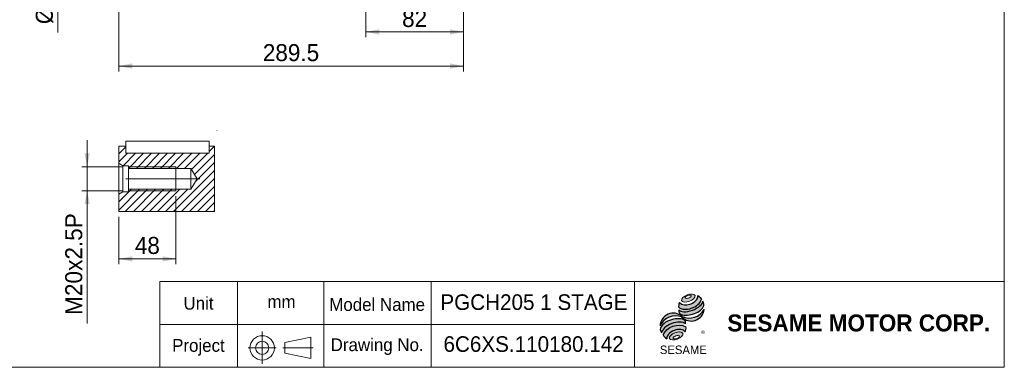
# Model space of a CAD drawing. Header units: millimetres. Extents: x 45 to 1292, y 45 to 900.
# Tile 2 of 4: x 464 to 1292, y 45 to 337. Entities that reach past the tile are written whole.
import ezdxf

# ---------------------------------------------------------------- set-up
doc = ezdxf.new("R2010")
doc.units = ezdxf.units.MM
doc.header["$LTSCALE"] = 4.5
doc.linetypes.add('CENTERX2', pattern=[20.319999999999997, 12.7, -2.54, 2.54, -2.54])
doc.layers.add('外框線', color=7, linetype='Continuous', lineweight=30)
doc.layers.add('標駐', color=51, linetype='Continuous')
doc.styles.add('SLDTEXTSTYLE0', font='ARIAL.TTF', dxfattribs={"width": 0.948})
doc.styles.add('SLDTEXTSTYLE1', font='MINGLIU.TTC')
doc.styles.add('SLDTEXTSTYLE3', font='ARIALBD.TTF', dxfattribs={"width": 0.948})
doc.dimstyles.new('SLDDIMSTYLE0', dxfattribs={"dimtxt": 13.8689208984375, "dimasz": 11.25, "dimexe": 0, "dimexo": 0.0625, "dimgap": 3.467230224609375, "dimtad": 1, "dimdec": 4, "dimrnd": 1e-09, "dimzin": 12, "dimdsep": 46, "dimtxsty": 'SLDTEXTSTYLE0', "dimsah": 1, "dimcen": 0.09, "dimadec": 0, "dimazin": 0, "dimtfac": 1, "dimtdec": 4, "dimtofl": 0, "dimtmove": 0, "dimatfit": 3, "dimfxl": 0, "dimtolj": 1, "dimtzin": 12, "dimarcsym": 0})
doc.dimstyles.new('SLDDIMSTYLE1', dxfattribs={"dimtxt": 13.8689208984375, "dimasz": 11.25, "dimexe": 0, "dimexo": 0.0625, "dimgap": 3.467230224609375, "dimtad": 1, "dimdec": 4, "dimrnd": 1e-09, "dimzin": 12, "dimdsep": 46, "dimtxsty": 'SLDTEXTSTYLE0', "dimsah": 1, "dimcen": 0.09, "dimadec": 0, "dimazin": 0, "dimtol": 1, "dimtm": 0.019, "dimtfac": 1, "dimtdec": 3, "dimtofl": 0, "dimtmove": 0, "dimatfit": 3, "dimfxl": 0, "dimtolj": 1, "dimarcsym": 0})
doc.dimstyles.new('SLDDIMSTYLE2', dxfattribs={"dimtxt": 13.8689208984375, "dimasz": 11.25, "dimexe": 0, "dimexo": 0.0625, "dimgap": 3.467230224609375, "dimtad": 1, "dimdec": 4, "dimrnd": 1e-09, "dimzin": 12, "dimdsep": 46, "dimtxsty": 'SLDTEXTSTYLE0', "dimsah": 1, "dimcen": 0.09, "dimadec": 0, "dimazin": 0, "dimtfac": 1, "dimtdec": 4, "dimtofl": 0, "dimtmove": 0, "dimatfit": 3, "dimfxl": 0, "dimtolj": 1, "dimtzin": 12, "dimarcsym": 0})

# ---------------------------------------------------------------- blocks, each defined once
blk = doc.blocks.new('單位定位')
at = {"layer": '外框線', "color": 7, "lineweight": 0}
for p, q in [((582.1840398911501, 117.0310291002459), (582.1840398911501, 45.03102910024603)), ((720.1697639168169, 117.0310291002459), (582.1840398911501, 117.0310291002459)), ((647.5023215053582, 117.0310291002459), (647.5023215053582, 45.03102910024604)), ((720.1697639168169, 81.03102910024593), (582.1840398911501, 81.0310291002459)), ((687.1430191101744, 65.80731083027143), (709.094445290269, 70.30731083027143)), ((709.094445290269, 70.30731083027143), (709.094445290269, 52.30731083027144)), ((687.1430191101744, 65.80731083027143), (687.1430191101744, 56.80731083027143)), ((687.1430191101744, 56.80731083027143), (709.094445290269, 52.30731083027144))]:
    blk.add_line(p, q, dxfattribs=at)
at = {"layer": '外框線', "color": 7, "linetype": 'CENTERX2', "lineweight": 0}
for p, q in [((668.1404815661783, 75.06709612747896), (668.1404815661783, 48.00391782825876)), ((656.3263062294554, 61.29089882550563), (680.0195768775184, 61.29089882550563)), ((685.5362562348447, 61.29089882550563), (711.0445233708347, 61.29089882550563))]:
    blk.add_line(p, q, dxfattribs=at)
at = {"layer": '外框線', "color": 7, "lineweight": 0}
for radius in [10.23022493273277, 5.513932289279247]:
    blk.add_circle((668.1404815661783, 61.29089882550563), radius, dxfattribs=at)
at = {"color": 7, "linetype": 'Continuous', "lineweight": 0, "char_height": 10.715625, "attachment_point": 1, "style": 'SLDTEXTSTYLE0'}
for s, insert in [('Unit', (602.0647113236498, 104.1052129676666)), ('mm', (672.576835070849, 105.4351846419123)), ('Project', (592.5397114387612, 68.70969470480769))]:
    blk.add_mtext(s, dxfattribs=dict(at, insert=insert))
blk = doc.blocks.new('圖塊18')
at = {"linetype": 'Continuous'}
h = blk.add_hatch(color=1, dxfattribs=at)
edge = h.paths.add_edge_path(flags=0)
edge.add_spline(control_points=[(22.94366991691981, 51.00444351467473), (20.13406617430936, 49.97127658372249), (15.51401322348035, 45.1878326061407), (25.44155625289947, 44.21166822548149), (32.37163567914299, 51.38683419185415), (25.75327365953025, 52.03761044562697), (22.94366991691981, 51.00444351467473)], knot_values=[0, 0, 0, 0, 0.25, 0.5, 0.75, 1, 1, 1, 1], weights=[1, 1, 1, 1, 1, 1, 1], degree=3, periodic=0)
edge = h.paths.add_edge_path(flags=0)
edge.add_spline(control_points=[(23.52935640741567, 50.43868901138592), (24.85242038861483, 50.85282765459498), (27.83354802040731, 50.61086915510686), (24.36685558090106, 47.76309954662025), (19.89516413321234, 48.12603729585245), (22.20629242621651, 50.02455036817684), (23.52935640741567, 50.43868901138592)], knot_values=[0, 0, 0, 0, 0.2500000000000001, 0.5000000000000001, 0.75, 1, 1, 1, 1], weights=[1, 1, 1, 1, 1, 1, 1], degree=3, periodic=0)
h = blk.add_hatch(color=1, dxfattribs=at)
edge = h.paths.add_edge_path(flags=0)
edge.add_spline(control_points=[(16.4937842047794, 44.581400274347), (15.78566219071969, 43.03120268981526), (15.71845482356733, 41.44577800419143), (15.91750357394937, 40.39895818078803)], knot_values=[0, 0, 0, 0, 0.4884105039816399, 0.4884105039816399, 0.4884105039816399, 0.4884105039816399], weights=[1, 1, 1, 1], degree=3, periodic=0)
edge.add_spline(control_points=[(15.91750357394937, 40.39895818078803), (19.12220430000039, 38.59840400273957), (25.33900810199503, 38.60853121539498), (31.81435857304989, 42.28670074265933), (34.60943814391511, 45.50710716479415), (35.02399786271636, 47.09465515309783)], knot_values=[0, 0, 0, 0, 0.4091170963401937, 0.6548043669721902, 0.8514887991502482, 0.8514887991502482, 0.8514887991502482, 0.8514887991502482], weights=[1, 1, 1, 1, 1, 1], degree=3, periodic=0)
edge.add_spline(control_points=[(35.02399786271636, 47.09465515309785), (34.55664585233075, 48.13833806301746), (33.59040737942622, 49.39500226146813), (32.01148902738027, 50.36082517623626)], knot_values=[0, 0, 0, 0, 0.4590419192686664, 0.4590419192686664, 0.4590419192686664, 0.4590419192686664], weights=[1, 1, 1, 1], degree=3, periodic=0)
edge.add_spline(control_points=[(32.01148902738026, 50.36082517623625), (32.06206324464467, 49.70652536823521), (31.73984298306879, 47.77501082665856), (29.32622705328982, 44.9543179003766), (24.13317782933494, 42.1925061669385), (18.47100760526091, 42.10143991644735), (16.4937842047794, 44.581400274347)], knot_values=[0, 0, 0, 0, 0.08132341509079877, 0.2279594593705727, 0.4332489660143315, 0.8030080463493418, 0.8030080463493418, 0.8030080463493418, 0.8030080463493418], weights=[1, 1, 1, 1, 1, 1, 1], degree=3, periodic=0)
h = blk.add_hatch(color=1, dxfattribs=at)
edge = h.paths.add_edge_path(flags=0)
edge.add_arc((19.43304454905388, 37.76702430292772), 3.58210730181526, 168.3621772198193, 229.4245234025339)
edge.add_ellipse((26.14312026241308, 40.81523041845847), major_axis=(10.95328593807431, 3.572372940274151), ratio=0.5371428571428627, start_angle=205.6784380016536, end_angle=329.3896542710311)
edge.add_arc((31.79654239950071, 42.9939545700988), 5.194066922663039, 336.1521426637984, 392.8409252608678)
edge.add_ellipse((25.88207742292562, 42.66229542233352), major_axis=(10.14393433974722, 3.792942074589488), ratio=0.4437390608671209, start_angle=185.025563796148, end_angle=352.21713539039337, ccw=False)
h = blk.add_hatch(color=1, dxfattribs=at)
edge = h.paths.add_edge_path(flags=0)
edge.add_arc((24.76943189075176, 45.86202069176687), 14.37339166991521, 244.9498890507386, 330.52495169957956, ccw=False)
edge.add_arc((11.29819882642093, 24.60680366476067), 11.0607260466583, 48.10924540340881, 177.9500526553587)
edge.add_arc((13.28527116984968, 18.9581160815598), 14.37339166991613, 69.43291289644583, 155.1324078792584, ccw=False)
edge.add_arc((26.29857729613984, 40.09106531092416), 11.06072604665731, 223.9443619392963, 353.2429906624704)
h = blk.add_hatch(color=1, dxfattribs=at)
edge = h.paths.add_edge_path(flags=0)
edge.add_ellipse((11.97868005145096, 21.4090557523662), major_axis=(10.46280256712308, 3.973601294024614), ratio=0.5235294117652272, start_angle=14.095136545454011, end_angle=164.8078450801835, ccw=False)
edge.add_arc((17.63671579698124, 27.19008884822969), 4.027053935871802, 351.5308011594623, 401.4061622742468)
edge.add_ellipse((11.61136449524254, 24.23597207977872), major_axis=(11.09105096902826, 3.254421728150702), ratio=0.534461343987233, start_angle=27.40472928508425, end_angle=171.7282428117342)
edge.add_arc((11.93507232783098, 24.12299748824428), 11.76765258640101, 191.0466409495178, 205.75451162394)
h = blk.add_hatch(color=1, dxfattribs=at)
edge = h.paths.add_edge_path(flags=0)
edge.add_spline(control_points=[(21.92526592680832, 24.09944758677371), (15.33617602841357, 27.77233351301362), (5.788234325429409, 24.29645841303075), (2.818771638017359, 17.40375061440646)], knot_values=[0, 0, 0, 0, 1, 1, 1, 1], weights=[1, 1, 1, 1], degree=3, periodic=0)
edge.add_arc((9.836190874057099, 20.85380400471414), 7.819657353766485, 206.1806388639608, 239.0996167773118)
edge.add_ellipse((13.81991012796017, 16.41034317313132), major_axis=(7.835263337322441, 2.918170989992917), ratio=0.6035256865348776, start_angle=7.596570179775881, end_angle=172.3905265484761, ccw=False)
edge.add_arc((14.34898817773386, 23.01287930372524), 7.653797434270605, 336.231156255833, 368.1615451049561)
h = blk.add_hatch(color=1, dxfattribs=at)
edge = h.paths.add_edge_path(flags=0)
edge.add_spline(control_points=[(12.75185738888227, 19.25638944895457), (15.56146113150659, 20.2895563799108), (22.17982315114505, 19.63878012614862), (15.24974372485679, 12.46361415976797), (5.322200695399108, 13.43977854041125), (9.942253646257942, 18.22322251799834), (12.75185738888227, 19.25638944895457)], knot_values=[0, 0, 0, 0, 0.25, 0.5, 0.7500000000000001, 1, 1, 1, 1], weights=[1, 1, 1, 1, 1, 1, 1], degree=3, periodic=0)
edge = h.paths.add_edge_path(flags=0)
edge.add_spline(control_points=[(13.48650694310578, 16.55386911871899), (12.16344296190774, 16.13973047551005), (9.86028835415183, 14.21574357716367), (14.34394032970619, 13.81459508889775), (17.79867224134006, 16.70057543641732), (14.80957092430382, 16.96800776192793), (13.48650694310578, 16.55386911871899)], knot_values=[0, 0, 0, 0, 0.2500000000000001, 0.5, 0.75, 1, 1, 1, 1], weights=[1, 1, 1, 1, 1, 1, 1], degree=3, periodic=0)
at = {"color": 1, "linetype": 'Continuous', "lineweight": 0}
for points in [[(22.94366991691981, 51.00444351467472), (25.75327365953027, 52.03761044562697), (32.37163567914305, 51.38683419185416), (25.44155625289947, 44.2116682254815), (15.51401322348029, 45.1878326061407), (20.13406617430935, 49.97127658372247), (22.94366991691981, 51.00444351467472)], [(23.52935640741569, 50.4386890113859), (24.85242038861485, 50.85282765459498), (27.83354802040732, 50.61086915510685), (24.36685558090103, 47.76309954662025), (19.89516413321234, 48.12603729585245), (22.20629242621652, 50.02455036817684), (23.52935640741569, 50.4386890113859)], [(12.75185738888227, 19.25638944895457), (15.56146113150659, 20.2895563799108), (22.17982315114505, 19.63878012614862), (15.24974372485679, 12.46361415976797), (5.322200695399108, 13.43977854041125), (9.942253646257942, 18.22322251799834), (12.75185738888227, 19.25638944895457)], [(13.48650694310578, 16.55386911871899), (14.80957092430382, 16.96800776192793), (17.79867224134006, 16.70057543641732), (14.34394032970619, 13.81459508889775), (9.86028835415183, 14.21574357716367), (12.16344296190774, 16.13973047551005), (13.48650694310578, 16.55386911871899)]]:
    blk.add_open_spline(points, degree=3, dxfattribs=at)
at = {"layer": '標駐', "color": 1}
for p, q in [((37.26732102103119, 38.66757601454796), (37.13555739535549, 38.53581238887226)), ((5.728101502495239, 14.22032734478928), (5.809694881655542, 14.30192072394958))]:
    blk.add_line(p, q, dxfattribs=at)
for centre, radius, start, end in [((31.79654239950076, 42.99395457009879), 5.194066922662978, 336.1521426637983, 32.95375475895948), ((11.29819882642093, 24.60680366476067), 11.06072604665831, 48.10924540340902, 177.9500526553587), ((13.28527116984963, 18.9581160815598), 14.37339166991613, 69.43291289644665, 155.1324078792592), ((19.43304454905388, 37.76702430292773), 3.582107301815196, 167.9158934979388, 229.4245234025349), ((26.29857729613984, 40.09106531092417), 11.06072604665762, 223.9443619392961, 353.2429906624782), ((24.76943189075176, 45.86202069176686), 14.3733916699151, 244.9498890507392, 330.5249516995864), ((17.63671579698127, 27.19008884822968), 4.027053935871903, 351.5308011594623, 41.40616227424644), ((11.93507232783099, 24.12299748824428), 11.76765258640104, 191.0466409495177, 205.7545116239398), ((9.836190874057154, 20.85380400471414), 7.81965735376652, 206.1806388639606, 239.0996167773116), ((14.34898817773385, 23.01287930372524), 7.653797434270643, 336.2311562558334, 8.161545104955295)]:
    blk.add_arc(centre, radius, start, end, dxfattribs=at)
for centre, major_axis, ratio, start_param, end_param in [((25.88207742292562, 42.66229542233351), (10.14393433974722, 3.792942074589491), 0.4437390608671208, 3.229063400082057, 6.147574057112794), ((26.14312026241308, 40.81523041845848), (10.9532859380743, 3.57237294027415), 0.5371428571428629, 3.589765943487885, 5.748933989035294), ((11.61136449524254, 24.23597207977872), (11.09105096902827, 3.254421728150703), 0.5344613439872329, 0.4783027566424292, 2.997223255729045), ((11.97868005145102, 21.4090557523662), (10.46280256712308, 3.973601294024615), 0.523529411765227, 0.2460065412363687, 2.876439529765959), ((13.81991012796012, 16.41034317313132), (7.835263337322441, 2.91817098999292), 0.6035256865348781, 0.1325851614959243, 3.008782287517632)]:
    blk.add_ellipse(centre, major_axis=major_axis, ratio=ratio, start_param=start_param, end_param=end_param, dxfattribs=at)
for points, knots in [([(16.4937842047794, 44.581400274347), (18.47100760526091, 42.10143991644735), (24.13317782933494, 42.1925061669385), (29.32622705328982, 44.9543179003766), (31.73984298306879, 47.77501082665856), (32.06206324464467, 49.70652536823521), (32.01148902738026, 50.36082517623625)], [0, 0, 0, 0, 0.3697590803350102, 0.575048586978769, 0.721684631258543, 0.8030080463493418, 0.8030080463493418, 0.8030080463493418, 0.8030080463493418]), ([(15.91750357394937, 40.39895818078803), (19.12220430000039, 38.59840400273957), (25.33900810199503, 38.60853121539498), (31.81435857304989, 42.28670074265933), (34.60943814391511, 45.50710716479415), (35.02399786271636, 47.09465515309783)], [0, 0, 0, 0, 0.4091170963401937, 0.6548043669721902, 0.8514887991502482, 0.8514887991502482, 0.8514887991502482, 0.8514887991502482])]:
    blk.add_open_spline(points, degree=3, knots=knots, dxfattribs=at)
for points in [[(32.01148902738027, 50.36082517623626), (33.59040737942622, 49.39500226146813), (34.55664585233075, 48.13833806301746), (35.02399786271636, 47.09465515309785)], [(16.4937842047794, 44.581400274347), (15.78566219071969, 43.03120268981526), (15.71845482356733, 41.44577800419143), (15.91750357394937, 40.39895818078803)], [(2.818771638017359, 17.40375061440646), (5.788234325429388, 24.29645841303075), (15.33617602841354, 27.77233351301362), (21.92526592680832, 24.09944758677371)]]:
    blk.add_open_spline(points, degree=3, dxfattribs=at)
at = {"layer": '標駐', "color": 1, "attachment_point": 1}
for s, insert, char_height, style in [('®', (34.64517946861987, 20.59256644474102), 4.762499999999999, 'SLDTEXTSTYLE1'), ('SESAME', (0.04961747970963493, 8.459582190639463), 7.143749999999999, 'SLDTEXTSTYLE0')]:
    blk.add_mtext(s, dxfattribs=dict(at, insert=insert, char_height=char_height, style=style))
blk = doc.blocks.new('NEW LOGO_定位')
at = {"color": 7, "linetype": 'Continuous'}
blk.add_blockref('圖塊18', (16.03861329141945, 9.795980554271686), dxfattribs=at)
blk = doc.blocks.new('圖標定位')
at = {"color": 7, "linetype": 'Continuous'}
blk.add_blockref('NEW LOGO_定位', (986.1068656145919, 45.0000000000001), dxfattribs=at)
blk = doc.blocks.new('*D11')
at = {"color": 7, "linetype": 'Continuous', "lineweight": 0}
for p, q in [((543.2601681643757, 534.2950496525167), (491.9373809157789, 534.2950496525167)), ((496.4373809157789, 534.2950496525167), (496.4373809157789, 479.2950496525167)), ((543.2601681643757, 479.2950496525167), (491.9373809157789, 479.2950496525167)), ((496.4373809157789, 479.2950496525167), (496.4373809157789, 325.8560053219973))]:
    blk.add_line(p, q, dxfattribs=at)
for points in [[(496.4373809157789, 534.2950496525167), (494.1873809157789, 523.0450496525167), (498.6873809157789, 523.0450496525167)], [(496.4373809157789, 479.2950496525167), (498.6873809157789, 490.5450496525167), (494.1873809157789, 490.5450496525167)]]:
    blk.add_solid(points, dxfattribs=at)
at = {"color": 7, "linetype": 'Continuous', "lineweight": 0, "attachment_point": 1, "rotation": 90.00000000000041, "style": 'SLDTEXTSTYLE0'}
for s, insert, char_height in [('0.019', (482.8283369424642, 385.3097808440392), 9.524999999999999), ('0', (468.6382081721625, 385.3097808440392), 9.524999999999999), ('-', (482.8283369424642, 379.4950708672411), 9.524999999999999), ('55', (478.0198255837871, 353.2282367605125), 14.2875), ('%%c', (478.0198255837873, 332.9997553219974), 14.2875)]:
    blk.add_mtext(s, dxfattribs=dict(at, insert=insert, char_height=char_height))
blk = doc.blocks.new('*D25')
at = {"color": 7, "linetype": 'Continuous', "lineweight": 0}
for p, q in [((755.2601681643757, 477.0450496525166), (755.2601681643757, 321.9626909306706)), ((837.2601681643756, 413.2950496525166), (837.2601681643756, 321.9626909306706)), ((837.2601681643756, 326.4626909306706), (755.2601681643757, 326.4626909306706))]:
    blk.add_line(p, q, dxfattribs=at)
for points in [[(755.2601681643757, 326.4626909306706), (766.5101681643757, 324.2126909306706), (766.5101681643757, 328.7126909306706)], [(837.2601681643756, 326.4626909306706), (826.0101681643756, 328.7126909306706), (826.0101681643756, 324.2126909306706)]]:
    blk.add_solid(points, dxfattribs=at)
at = {"color": 7, "linetype": 'Continuous', "lineweight": 0, "insert": (785.6818688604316, 344.8802462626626), "char_height": 14.2875, "attachment_point": 1, "style": 'SLDTEXTSTYLE0'}
blk.add_mtext('82', dxfattribs=at)
blk = doc.blocks.new('*D26')
at = {"color": 7, "linetype": 'Continuous', "lineweight": 0}
for p, q in [((547.7601681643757, 474.7950496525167), (547.7601681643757, 293.2962190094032)), ((837.2601681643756, 413.2950496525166), (837.2601681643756, 293.2962190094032)), ((547.7601681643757, 297.7962190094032), (837.2601681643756, 297.7962190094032))]:
    blk.add_line(p, q, dxfattribs=at)
for points in [[(547.7601681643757, 297.7962190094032), (559.0101681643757, 295.5462190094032), (559.0101681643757, 300.0462190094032)], [(837.2601681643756, 297.7962190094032), (826.0101681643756, 300.0462190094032), (826.0101681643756, 295.5462190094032)]]:
    blk.add_solid(points, dxfattribs=at)
at = {"color": 7, "linetype": 'Continuous', "lineweight": 0, "insert": (668.6978125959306, 316.2137743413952), "char_height": 14.2875, "attachment_point": 1, "style": 'SLDTEXTSTYLE0'}
blk.add_mtext('289.5', dxfattribs=at)
blk = doc.blocks.new('SW_HATCH_0')
at = {"color": 0, "linetype": 'Continuous', "lineweight": 0}
for p, q in [((0, 0), (6.000000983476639, 6.000000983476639)), ((0, -6.735191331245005), (7.296161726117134, 0.5609672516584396)), ((3.531362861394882, -9.939033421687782), (14.03135620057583, 0.5609672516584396)), ((8.01654439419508, -12.18903326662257), (20.76654229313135, 0.5609672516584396)), ((14.75173886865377, -12.18903326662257), (27.50173676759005, 0.5609672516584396)), ((21.4869249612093, -12.18903326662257), (34.23692286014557, 0.5609672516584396)), ((28.22212781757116, -12.18903326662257), (40.97212571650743, 0.5609672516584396)), ((34.95731391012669, -12.18903326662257), (47.70731180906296, 0.5609672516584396)), ((41.69250838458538, -12.18903326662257), (54.44250628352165, 0.5609672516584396)), ((48.4276944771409, -12.18903326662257), (61.17770075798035, 0.5609672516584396)), ((55.1628889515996, -12.18903326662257), (67.91288685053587, 0.5609672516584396)), ((61.0247477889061, -13.06236366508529), (74.64807713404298, 0.5609672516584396)), ((76.00000267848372, 1.9128886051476), (80.39919845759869, 6.312080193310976)), ((63.55271302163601, -17.26959526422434), (80.39919845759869, -0.4231100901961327)), ((64.46149572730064, -23.09600637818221), (80.39919845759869, -7.158304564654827)), ((45.85365392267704, -48.4390330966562), (80.39919845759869, -13.89349694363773)), ((52.58884839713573, -48.4390330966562), (80.39919845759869, -20.62868863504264)), ((0, -40.41115217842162), (10.72212215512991, -29.68903369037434)), ((0, -47.14634455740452), (17.45730824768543, -29.68903369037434)), ((5.442503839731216, -48.4390330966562), (24.1925111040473, -29.68903369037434)), ((12.17769831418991, -48.4390330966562), (30.92769719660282, -29.68903369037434)), ((18.91288440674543, -48.4390330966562), (37.66289167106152, -29.68903369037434)), ((25.6480872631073, -48.4390330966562), (44.39807776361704, -29.68903369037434)), ((32.38327335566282, -48.4390330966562), (51.13327223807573, -29.68903369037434)), ((39.11846783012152, -48.4390330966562), (57.86846671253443, -29.68903369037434)), ((59.32404287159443, -48.4390330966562), (80.39919845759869, -27.36388117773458)), ((66.05923734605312, -48.4390330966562), (80.39919845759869, -34.09907303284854)), ((72.79442343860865, -48.4390330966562), (80.39919845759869, -40.83426436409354)), ((79.52961791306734, -48.4390330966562), (80.39919845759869, -47.56945464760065))]:
    blk.add_line(p, q, dxfattribs=at)
blk = doc.blocks.new('*D43')
at = {"color": 7, "linetype": 'Continuous', "lineweight": 0}
for p, q in [((521.137088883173, 213.1970893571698), (521.137088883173, 235.6970893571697)), ((551.2601681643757, 213.1970893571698), (516.637088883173, 213.1970893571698)), ((521.137088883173, 193.1970893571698), (521.137088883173, 213.1970893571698)), ((551.2601681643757, 193.1970893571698), (516.637088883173, 193.1970893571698)), ((521.137088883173, 193.1970893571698), (521.137088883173, 81.76209280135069))]:
    blk.add_line(p, q, dxfattribs=at)
for points in [[(521.137088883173, 213.1970893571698), (523.387088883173, 224.4470893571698), (518.887088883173, 224.4470893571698)], [(521.137088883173, 193.1970893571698), (518.887088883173, 181.9470893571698), (523.387088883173, 181.9470893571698)]]:
    blk.add_solid(points, dxfattribs=at)
at = {"color": 7, "linetype": 'Continuous', "lineweight": 0, "char_height": 14.2875, "attachment_point": 1, "rotation": 90, "style": 'SLDTEXTSTYLE0'}
for s, insert in [('x2.5P', (502.719533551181, 125.9298903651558)), ('20', (502.719533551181, 104.7732917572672)), ('M', (502.719533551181, 88.9058428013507))]:
    blk.add_mtext(s, dxfattribs=dict(at, insert=insert))
blk = doc.blocks.new('*D44')
at = {"color": 7, "linetype": 'Continuous', "lineweight": 0}
for p, q in [((595.7601681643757, 188.6970893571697), (595.7601681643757, 131.4832858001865)), ((547.7601681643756, 171.1970893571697), (547.7601681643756, 131.4832858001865)), ((547.7601681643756, 135.9832858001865), (595.7601681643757, 135.9832858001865))]:
    blk.add_line(p, q, dxfattribs=at)
for points in [[(547.7601681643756, 135.9832858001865), (559.0101681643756, 133.7332858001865), (559.0101681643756, 138.2332858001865)], [(595.7601681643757, 135.9832858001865), (584.5101681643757, 138.2332858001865), (584.5101681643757, 133.7332858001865)]]:
    blk.add_solid(points, dxfattribs=at)
at = {"color": 7, "linetype": 'Continuous', "lineweight": 0, "insert": (561.1818688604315, 154.4008411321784), "char_height": 14.2875, "attachment_point": 1, "style": 'SLDTEXTSTYLE0'}
blk.add_mtext('48', dxfattribs=at)

msp = doc.modelspace()

# ---------------------------------------------------------------- linework, layer by layer
at = {"color": 7, "linetype": 'Continuous', "lineweight": 0}
for p, q in [((1291.5, 900), (1291.5, 45.0000000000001)), ((628.1593638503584, 175.6970897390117), (628.1593638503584, 230.6970889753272)), ((555.7601704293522, 213.1970891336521), (595.7601695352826, 213.1970891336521)), ((595.7601695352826, 193.1970895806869), (595.7601695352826, 213.1970891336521)), ((555.7601704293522, 193.1970895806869), (595.7601695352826, 193.1970895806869)), ((719.9999999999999, 45.0000000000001), (719.9999999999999, 117.0000000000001)), ((1291.5, 117.0000000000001), (719.9999999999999, 117.0000000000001)), ((809.9999999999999, 45.0000000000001), (809.9999999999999, 117.0000000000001)), ((980.9999999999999, 45.0000000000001), (980.9999999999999, 117.0000000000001)), ((980.9999999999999, 81.00000000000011), (719.9999999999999, 81.00000000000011)), ((45.00000000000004, 45.0000000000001), (1291.5, 45.0000000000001))]:
    msp.add_line(p, q, dxfattribs=at)
at = {"color": 7, "linetype": 'CENTERX2', "lineweight": 0, "ltscale": 4.5}
for p, q in [((630.4093628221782, 243.6970894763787), (630.0101681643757, 243.6970894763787)), ((608.2601650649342, 203.1970893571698), (553.5101695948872, 203.1970893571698)), ((608.2601650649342, 203.1970893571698), (615.7676978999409, 203.1970893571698))]:
    msp.add_line(p, q, dxfattribs=at)
at = {"color": 7, "linetype": 'Continuous', "lineweight": 15}
for p, q in [((553.7601663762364, 234.6970903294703), (623.7601680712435, 234.6970903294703)), ((553.7601663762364, 224.6970900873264), (553.7601663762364, 234.6970903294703)), ((623.7601680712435, 234.6970903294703), (623.7601680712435, 224.6970900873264)), ((547.7601653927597, 230.6970889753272), (553.7601663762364, 230.6970889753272)), ((547.7601653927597, 216.1970900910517), (547.7601653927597, 230.6970889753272)), ((553.7601663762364, 230.6970889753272), (553.7601663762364, 224.6970900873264)), ((553.7601663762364, 224.6970900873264), (623.7601680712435, 224.6970900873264)), ((623.7601680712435, 230.6970889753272), (628.1593638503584, 230.6970889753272)), ((623.7601680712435, 224.6970900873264), (623.7601680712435, 230.6970889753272)), ((551.2242718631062, 214.1970894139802), (547.7601653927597, 216.1970900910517)), ((547.7601653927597, 216.1970900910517), (547.7601653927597, 190.1970886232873)), ((555.7601722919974, 214.1970894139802), (551.2242718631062, 214.1970894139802)), ((551.2242718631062, 214.1970894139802), (551.2242718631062, 192.1970893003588)), ((555.7601722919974, 211.9470895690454), (555.7601722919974, 214.1970894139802)), ((608.2601725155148, 211.9470895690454), (555.7601722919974, 211.9470895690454)), ((555.7601722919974, 211.9470895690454), (555.7601722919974, 194.4470891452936)), ((613.5176961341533, 203.1970893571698), (608.2601725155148, 211.9470895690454)), ((608.2601725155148, 211.9470895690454), (608.2601725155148, 194.4470891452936)), ((608.2601725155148, 194.4470891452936), (613.5176961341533, 203.1970893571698)), ((547.7601653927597, 190.1970886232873), (551.2242718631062, 192.1970893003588)), ((551.2242718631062, 192.1970893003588), (555.7601722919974, 192.1970893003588)), ((555.7601722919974, 192.1970893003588), (555.7601722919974, 194.4470891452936)), ((555.7601722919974, 194.4470891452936), (608.2601725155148, 194.4470891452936)), ((547.7601653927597, 175.6970897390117), (547.7601653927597, 190.1970886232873)), ((628.1593638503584, 175.6970897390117), (547.7601653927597, 175.6970897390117))]:
    msp.add_line(p, q, dxfattribs=at)

# ---------------------------------------------------------------- block references
at = {"color": 7, "linetype": 'Continuous', "lineweight": 0}
msp.add_blockref('SW_HATCH_0', (547.7601653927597, 224.1361228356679), dxfattribs=at)
at = {"color": 7, "linetype": 'Continuous'}
for name in ['單位定位', '圖標定位']:
    msp.add_blockref(name, (0, 0), dxfattribs=at)

# ---------------------------------------------------------------- texts
at = {"color": 7, "linetype": 'Continuous', "lineweight": 0, "attachment_point": 1}
for s, insert, char_height, style in [('Model Name', (724.518747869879, 103.0256669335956), 10.715625, 'SLDTEXTSTYLE0'), ('PGCH205 1 STAGE', (817.8515052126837, 106.2284514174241), 13.096875, 'SLDTEXTSTYLE0'), ('SESAME MOTOR CORP.', (1058.874990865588, 89.36755556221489), 14.2875, 'SLDTEXTSTYLE3'), ('Drawing No.', (725.7093762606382, 69.27566693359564), 10.715625, 'SLDTEXTSTYLE0'), ('6C6XS.110180.142', (820.450696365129, 71.04272390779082), 13.096875, 'SLDTEXTSTYLE0')]:
    msp.add_mtext(s, dxfattribs=dict(at, insert=insert, char_height=char_height, style=style))

# ---------------------------------------------------------------- dimensions: what is measured, and where the dimension line sits
at = {"color": 7, "linetype": 'Continuous', "lineweight": 0}
for base, p1, p2, text, dimstyle, picture, middle in [((496.4373809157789, 479.2950496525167), (547.7601681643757, 534.2950496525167), (547.7601681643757, 479.2950496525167), '%%c<>', 'SLDDIMSTYLE1', '*D11', (496.4373809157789, 375.0278081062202)), ((521.1370888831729, 213.1970893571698), (555.7601681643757, 193.1970893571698), (555.7601681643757, 213.1970893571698), 'M<>x2.5P', 'SLDDIMSTYLE0', '*D43', (521.1370888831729, 131.7557824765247))]:
    dim = msp.add_linear_dim(base=base, p1=p1, p2=p2, angle=90.0000000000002, text=text, dimstyle=dimstyle, dxfattribs=at)
    dim.commit()
    dim.dimension.update_dxf_attribs({"geometry": picture, "text_midpoint": middle, "dimtype": 160})
for base, p1, p2, picture, middle in [((755.2601681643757, 326.4626909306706), (837.2601681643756, 417.7950496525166), (755.2601681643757, 481.5450496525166), '*D25', (796.2601681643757, 326.4626909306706)), ((837.2601681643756, 297.7962190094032), (547.7601681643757, 479.2950496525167), (837.2601681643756, 417.7950496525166), '*D26', (692.5101681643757, 297.7962190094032)), ((595.7601681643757, 135.9832858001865), (547.7601681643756, 175.6970893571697), (595.7601681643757, 193.1970893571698), '*D44', (571.7601681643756, 135.9832858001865))]:
    dim = msp.add_linear_dim(base=base, p1=p1, p2=p2, dimstyle='SLDDIMSTYLE2', dxfattribs=at)
    dim.commit()
    dim.dimension.update_dxf_attribs({"geometry": picture, "text_midpoint": middle, "dimtype": 160})

doc.saveas('drawing.dxf')
